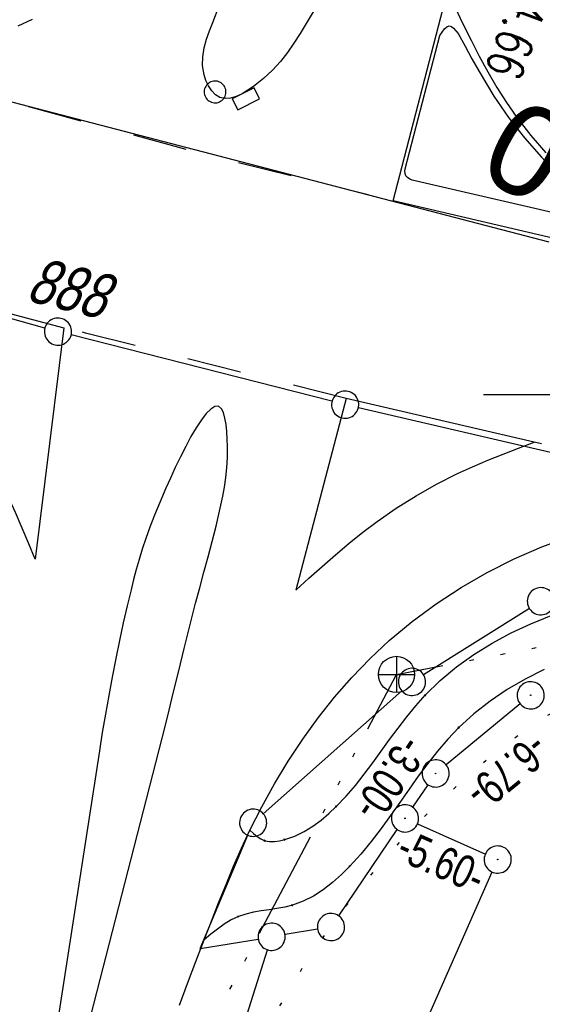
# Model space of a CAD drawing. Extents: x 509054 to 510069, y 459212 to 460305.
# Tile 8 of 66: x 509269 to 509298, y 459466 to 459521. Entities that reach past the tile are written whole.
import ezdxf
from ezdxf.enums import TextEntityAlignment as Align

# ---------------------------------------------------------------- set-up
doc = ezdxf.new("R2010")
doc.units = 0
doc.header["$LTSCALE"] = 10
doc.header["$MEASUREMENT"] = 0
for name, pattern in [('ACAD_ISO14W100', [25.5, 12, -3, 0.5, -3, 0.5, -3, 0.5, -3]), ('LT00', [0]), ('LT02', [0.4, 0.2, -0.2]), ('LT07', [0.22, 0.02, -0.2]), ('LT17', [0.15, 0.1, -0.05])]:
    doc.linetypes.add(name, pattern=pattern)
doc.layers.get('0').update_dxf_attribs({"linetype": 'LT00'})
for name, color, linetype in [('--EK_FBR', 1, 'LT00'), ('--EK_Schacht-Text', 5, 'LT00'), ('--EK_ST-93-1', 30, 'LT17'), ('--EL_DFK_AB_L', 21, 'LT00'), ('--EL_DFK_AB_P', 7, 'LT00'), ('ABSTAND', 8, 'LT00'), ('DFK_AB_L', 21, 'LT00'), ('DFK_AB_P', 7, 'LT00'), ('DFK_FLUR_NR', 250, 'LT00'), ('DFK_GZPKT', 250, 'LT00'), ('DFK_KATASTER', 250, 'LT00'), ('DFK_VERMPKT', 252, 'LT00'), ('TELEKOM', 210, 'ACAD_ISO14W100'), ('TELEKOM_TEXT', 210, 'Continuous'), ('V110_AFBR_BAB', 250, 'LT00'), ('V110_GEHOELZ', 250, 'LT07'), ('V110_GEHWEG', 250, 'LT00'), ('V110_LD_MARK', 250, 'LT00'), ('V110_LG_MARK', 250, 'LT02'), ('V110_RASTER', 250, 'LT00'), ('V110_SINKK', 182, 'LT00')]:
    doc.layers.add(name, color=color, linetype=linetype)
doc.styles.add('Beschrift', font='ARIAL.TTF')
doc.styles.add('schachtbeschriftung', font='romans.shx', dxfattribs={"width": 0.75, "height": 2})
doc.styles.get("Standard").update_dxf_attribs({"font": 'ARIAL.TTF'})

# ---------------------------------------------------------------- blocks, each defined once
blk = doc.blocks.new('SYMB7010')
at = {"color": 0, "linetype": 'ByBlock'}
for points in [[(-0.031408, 0.499213), (-0.093728, 0.49134), (-0.15457, 0.475719), (-0.212975, 0.452595), (-0.268021, 0.422333), (-0.31884, 0.385411), (-0.36463, 0.342411), (-0.40467, 0.29401), (-0.438329, 0.240973), (-0.465074, 0.184136), (-0.484486, 0.124395), (-0.496256, 0.062692), (-0.5002, 0)], [(0.5002, 0), (0.496256, 0.062692), (0.484485, 0.124395), (0.465074, 0.184136), (0.438329, 0.240973), (0.40467, 0.29401), (0.36463, 0.342411), (0.31884, 0.385411), (0.268021, 0.422333), (0.212975, 0.452595), (0.15457, 0.475719), (0.093728, 0.49134), (0.031408, 0.499213), (-0.031408, 0.499213)], [(-0.5002, 0), (-0.496256, -0.062692), (-0.484486, -0.124395), (-0.465075, -0.184136), (-0.438329, -0.240973), (-0.404671, -0.29401), (-0.36463, -0.342411), (-0.31884, -0.385411), (-0.268021, -0.422333), (-0.212975, -0.452595), (-0.154571, -0.475719), (-0.093728, -0.49134), (-0.031408, -0.499213), (0.031408, -0.499213)], [(0.031408, -0.499213), (0.093728, -0.491341), (0.15457, -0.475719), (0.212975, -0.452595), (0.268021, -0.422333), (0.31884, -0.385411), (0.36463, -0.342411), (0.404671, -0.294011), (0.438329, -0.240974), (0.465075, -0.184136), (0.484486, -0.124395), (0.496256, -0.062692), (0.500201, 0)]]:
    blk.add_lwpolyline(points, dxfattribs=at)
blk = doc.blocks.new('SYMB0003')
at = {"color": 0, "linetype": 'ByBlock'}
for p, q in [((-0.015712, 0), (0.010166, 0.012015)), ((0, -0.021257), (-0.015712, 0)), ((0.010166, 0.012015), (0, -0.021257))]:
    blk.add_line(p, q, dxfattribs=at)
for points in [[(-0.031395, 0.499013), (-0.093691, 0.491144), (-0.154509, 0.475528), (-0.21289, 0.452414), (-0.267913, 0.422164), (-0.318712, 0.385257), (-0.364484, 0.342274), (-0.404509, 0.293893), (-0.438154, 0.240877), (-0.464888, 0.184062), (-0.484292, 0.124345), (-0.496058, 0.062667), (-0.5, 0)], [(0.5, 0), (0.496057, 0.062667), (0.484292, 0.124345), (0.464888, 0.184062), (0.438153, 0.240877), (0.404509, 0.293893), (0.364484, 0.342274), (0.318712, 0.385257), (0.267913, 0.422164), (0.21289, 0.452414), (0.154509, 0.475528), (0.093691, 0.491144), (0.031395, 0.499013), (-0.031395, 0.499013)], [(-0.5, 0), (-0.496058, -0.062667), (-0.484292, -0.124345), (-0.464888, -0.184062), (-0.438154, -0.240877), (-0.404509, -0.293893), (-0.364485, -0.342274), (-0.318712, -0.385257), (-0.267914, -0.422164), (-0.21289, -0.452414), (-0.154509, -0.475529), (-0.093691, -0.491144), (-0.031395, -0.499014), (0.031395, -0.499014)], [(0.031395, -0.499014), (0.093691, -0.491144), (0.154509, -0.475529), (0.21289, -0.452414), (0.267914, -0.422164), (0.318712, -0.385257), (0.364485, -0.342274), (0.404509, -0.293893), (0.438154, -0.240877), (0.464889, -0.184062), (0.484292, -0.124345), (0.496058, -0.062667), (0.5, 0)]]:
    blk.add_lwpolyline(points, dxfattribs=at)
blk = doc.blocks.new('SYMB0011')
at = {"color": 0, "linetype": 'ByBlock'}
for p, q in [((0.5, 0), (-0.5, 0)), ((0, 0.5), (0, -0.5))]:
    blk.add_line(p, q, dxfattribs=at)
blk = doc.blocks.new('SYMB0652')
at = {"color": 0, "linetype": 'ByBlock'}
blk.add_lwpolyline([(-0.15, -0.075), (0.15, -0.075), (0.15, 0.075), (-0.15, 0.075), (-0.15, -0.075)], dxfattribs=at)

msp = doc.modelspace()

# ---------------------------------------------------------------- linework, layer by layer
at = {"layer": '--EK_FBR'}
msp.add_line((509290.662, 459512.448), (509292.589, 459519.786), dxfattribs=at)
for points in [[(509285.757, 459521.367), (509285.321, 459520.631), (509284.879, 459519.912), (509284.535, 459519.38), (509284.174, 459518.863), (509283.782, 459518.362), (509283.347, 459517.879), (509282.856, 459517.417), (509282.296, 459516.977), (509281.989, 459516.77), (509281.671, 459516.585), (509281.35, 459516.437), (509281.033, 459516.343), (509280.729, 459516.319), (509280.447, 459516.381), (509280.207, 459516.527), (509279.997, 459516.743), (509279.82, 459517.012), (509279.678, 459517.313), (509279.575, 459517.63), (509279.494, 459518.132), (509279.503, 459518.625), (509279.582, 459519.108), (509279.713, 459519.584), (509279.878, 459520.053), (509280.057, 459520.518), (509280.413, 459521.437)], [(509292.589, 459519.786), (509292.713, 459519.984), (509292.838, 459520.157), (509292.966, 459520.279), (509293.098, 459520.325), (509293.219, 459520.288), (509293.343, 459520.193), (509293.47, 459520.058), (509293.597, 459519.903)], [(509293.597, 459519.903), (509293.975, 459519.201), (509294.357, 459518.502), (509294.748, 459517.809), (509295.151, 459517.123), (509295.573, 459516.447), (509296.378, 459515.273), (509297.25, 459514.147), (509298.186, 459513.075), (509298.842, 459512.39), (509299.519, 459511.724), (509300.209, 459511.072), (509300.905, 459510.427)], [(509300.539, 459509.635), (509291.057, 459511.806), (509290.92, 459511.877), (509290.799, 459511.958), (509290.713, 459512.059), (509290.672, 459512.174), (509290.66, 459512.307), (509290.662, 459512.448)], [(509278.218, 459466.303), (509278.666, 459467.512), (509279.124, 459468.717), (509279.587, 459469.92), (509279.98, 459470.937), (509280.378, 459471.951), (509280.784, 459472.961), (509281.205, 459473.966), (509281.644, 459474.964), (509282.106, 459475.954), (509282.76, 459477.248), (509283.463, 459478.52), (509284.216, 459479.765), (509285.018, 459480.979), (509285.871, 459482.157), (509286.775, 459483.294), (509287.729, 459484.387), (509288.735, 459485.43), (509289.792, 459486.42), (509291.057, 459487.475), (509292.385, 459488.454), (509293.769, 459489.355), (509295.204, 459490.178), (509296.684, 459490.921), (509298.205, 459491.585), (509299.76, 459492.168)]]:
    msp.add_lwpolyline(points, dxfattribs=at)
at = {"layer": '--EL_DFK_AB_L'}
for p, q in [((509256.626, 459519.351), (509298.594, 459508.418)), ((509297.021, 459482.924), (509292.93, 459479.566)), ((509291.928, 459478.47), (509291.083, 459477.229)), ((509291.346, 459476.305), (509295.095, 459474.644)), ((509281.013, 459440.935), (509295.477, 459473.654))]:
    msp.add_line(p, q, dxfattribs=at)
at = {"layer": 'DFK_AB_L'}
for p, q in [((509256.626, 459519.351), (509298.594, 459508.418)), ((509297.021, 459482.924), (509292.93, 459479.566)), ((509291.928, 459478.47), (509291.083, 459477.229)), ((509291.346, 459476.305), (509295.095, 459474.644)), ((509281.013, 459440.935), (509295.477, 459473.654))]:
    msp.add_line(p, q, dxfattribs=at)
at = {"layer": 'DFK_KATASTER'}
for p, q in [((509270.787, 459503.658), (509241.194, 459511.791)), ((509286.633, 459499.615), (509272.237, 459503.275)), ((509309.94, 459494.18), (509288.091, 459499.259)), ((509297.524, 459488.191), (509291.686, 459484.537)), ((509282.842, 459476.866), (509290.489, 459483.643)), ((509287.002, 459471.239), (509290.238, 459475.99)), ((509279.35, 459469.43), (509281.989, 459475.678)), ((509285.84, 459470.499), (509284.04, 459470.201)), ((509279.35, 459469.43), (509282.56, 459469.957)), ((509275.498, 459445.535), (509283.073, 459469.366))]:
    msp.add_line(p, q, dxfattribs=at)
at = {"layer": 'TELEKOM', "ltscale": 0.05, "flags": 128}
msp.add_lwpolyline([(509255.414, 459385.53), (509261.944, 459402.433), (509270.462, 459431.809), (509278.366, 459462.214), (509290.191, 459484.55), (509319.551, 459490.194)], dxfattribs=at)
at = {"layer": 'TELEKOM_TEXT'}
for p, q in [((509290.191, 459485.55), (509290.191, 459483.55)), ((509289.191, 459484.55), (509291.191, 459484.55))]:
    msp.add_line(p, q, dxfattribs=at)
msp.add_circle((509290.191, 459484.55), 1, dxfattribs=at)
at = {"layer": 'V110_AFBR_BAB'}
msp.add_line((509290.662, 459512.448), (509292.589, 459519.786), dxfattribs=at)
for points in [[(509285.757, 459521.367), (509285.321, 459520.631), (509284.879, 459519.912), (509284.535, 459519.38), (509284.174, 459518.863), (509283.782, 459518.362), (509283.347, 459517.879), (509282.856, 459517.417), (509282.296, 459516.977), (509281.989, 459516.77), (509281.671, 459516.585), (509281.35, 459516.437), (509281.033, 459516.343), (509280.729, 459516.319), (509280.447, 459516.381), (509280.207, 459516.527), (509279.997, 459516.743), (509279.82, 459517.012), (509279.678, 459517.313), (509279.575, 459517.63), (509279.494, 459518.132), (509279.503, 459518.625), (509279.582, 459519.108), (509279.713, 459519.584), (509279.878, 459520.053), (509280.057, 459520.518), (509280.413, 459521.437)], [(509292.589, 459519.786), (509292.713, 459519.984), (509292.838, 459520.157), (509292.966, 459520.279), (509293.098, 459520.325), (509293.219, 459520.288), (509293.343, 459520.193), (509293.47, 459520.058), (509293.597, 459519.903)], [(509293.597, 459519.903), (509293.975, 459519.201), (509294.357, 459518.502), (509294.748, 459517.809), (509295.151, 459517.123), (509295.573, 459516.447), (509296.378, 459515.273), (509297.25, 459514.147), (509298.186, 459513.075), (509298.842, 459512.39), (509299.519, 459511.724), (509300.209, 459511.072), (509300.905, 459510.427)], [(509300.539, 459509.635), (509291.057, 459511.806), (509290.92, 459511.877), (509290.799, 459511.958), (509290.713, 459512.059), (509290.672, 459512.174), (509290.66, 459512.307), (509290.662, 459512.448)], [(509278.218, 459466.303), (509278.666, 459467.512), (509279.124, 459468.717), (509279.587, 459469.92), (509279.98, 459470.937), (509280.378, 459471.951), (509280.784, 459472.961), (509281.205, 459473.966), (509281.644, 459474.964), (509282.106, 459475.954), (509282.76, 459477.248), (509283.463, 459478.52), (509284.216, 459479.765), (509285.018, 459480.979), (509285.871, 459482.157), (509286.775, 459483.294), (509287.729, 459484.387), (509288.735, 459485.43), (509289.792, 459486.42), (509291.057, 459487.475), (509292.385, 459488.454), (509293.769, 459489.355), (509295.204, 459490.178), (509296.684, 459490.921), (509298.205, 459491.585), (509299.76, 459492.168)]]:
    msp.add_lwpolyline(points, dxfattribs=at)
at = {"layer": 'V110_GEHOELZ', "flags": 128}
msp.add_lwpolyline([(509337.081, 459466.487), (509342.185, 459483.269), (509327.916, 459484.844), (509326.877, 459484.934), (509325.839, 459484.978), (509324.8, 459484.983), (509323.761, 459484.957), (509322.721, 459484.907), (509321.68, 459484.84), (509320.636, 459484.764), (509319.591, 459484.686), (509318.542, 459484.613), (509317.489, 459484.553), (509316.433, 459484.513), (509315.373, 459484.5), (509314.39, 459484.516), (509313.404, 459484.554), (509312.417, 459484.606), (509311.43, 459484.666), (509310.446, 459484.724), (509309.465, 459484.774), (509308.489, 459484.808), (509307.52, 459484.818), (509306.559, 459484.798), (509305.607, 459484.739), (509304.667, 459484.634), (509303.739, 459484.476), (509302.826, 459484.256), (509301.919, 459483.967), (509301.028, 459483.613), (509300.153, 459483.202), (509299.294, 459482.74), (509298.449, 459482.232), (509297.621, 459481.684), (509296.807, 459481.104), (509296.008, 459480.496), (509295.224, 459479.868), (509293.554, 459478.436), (509291.956, 459476.937), (509290.433, 459475.375), (509288.985, 459473.752), (509287.616, 459472.073), (509286.326, 459470.34), (509285.119, 459468.556), (509283.996, 459466.726), (509282.96, 459464.853), (509282.011, 459462.939), (509281.153, 459460.989), (509280.592, 459459.567), (509280.074, 459458.128), (509279.592, 459456.676), (509279.142, 459455.212), (509278.717, 459453.738), (509278.314, 459452.254), (509277.925, 459450.764), (509277.546, 459449.268), (509277.171, 459447.769), (509276.796, 459446.267), (509276.413, 459444.766), (509276.018, 459443.266), (509275.606, 459441.768), (509275.059, 459439.899), (509274.481, 459438.036), (509273.876, 459436.182), (509273.248, 459434.337), (509272.603, 459432.501), (509271.944, 459430.673), (509271.277, 459428.855), (509270.605, 459427.047), (509269.934, 459425.249), (509269.269, 459423.461), (509268.612, 459421.685), (509267.97, 459419.919), (509267.495, 459418.583), (509267.032, 459417.248), (509266.586, 459415.909), (509266.157, 459414.558), (509265.75, 459413.191), (509265.365, 459411.802), (509265.006, 459410.385), (509264.674, 459408.934), (509264.374, 459407.444), (509264.106, 459405.908), (509263.873, 459404.321), (509263.827, 459403.943), (509263.798, 459403.572), (509263.804, 459403.218), (509263.861, 459402.893), (509263.983, 459402.606), (509264.18, 459402.367), (509264.44, 459402.167), (509264.746, 459401.997), (509265.08, 459401.848), (509265.426, 459401.711), (509266.195, 459401.416), (509266.94, 459401.138), (509267.667, 459400.877), (509268.385, 459400.635), (509269.098, 459400.411), (509269.814, 459400.206), (509270.541, 459400.021), (509271.303, 459399.849), (509272.078, 459399.69), (509272.862, 459399.536), (509273.649, 459399.379), (509274.436, 459399.209), (509275.218, 459399.02), (509275.99, 459398.802), (509276.748, 459398.548), (509277.486, 459398.249), (509278.202, 459397.898), (509278.889, 459397.485), (509279.544, 459397.004), (509279.922, 459396.676), (509280.275, 459396.32), (509280.594, 459395.941), (509280.866, 459395.538), (509281.082, 459395.114), (509281.231, 459394.672), (509281.308, 459394.187), (509281.315, 459393.688), (509281.268, 459393.179), (509281.182, 459392.665), (509281.073, 459392.151), (509280.729, 459390.734), (509280.339, 459389.346), (509279.906, 459387.984), (509279.435, 459386.645), (509278.932, 459385.326), (509278.399, 459384.025), (509277.843, 459382.737), (509277.266, 459381.461), (509276.674, 459380.193), (509276.071, 459378.93), (509275.462, 459377.669), (509274.851, 459376.408), (509274.242, 459375.143), (509274.158, 459374.965)], dxfattribs=at)
at = {"layer": 'V110_GEHWEG'}
for points in [[(509282.106, 459475.954), (509282.299, 459475.777), (509282.497, 459475.613), (509282.704, 459475.476), (509282.924, 459475.379), (509283.186, 459475.329), (509283.462, 459475.331), (509283.745, 459475.373), (509284.026, 459475.443), (509284.575, 459475.635), (509285.09, 459475.881), (509285.574, 459476.176), (509286.03, 459476.509), (509286.461, 459476.875), (509286.871, 459477.264), (509287.411, 459477.836), (509287.923, 459478.433), (509288.411, 459479.05), (509288.884, 459479.68), (509289.348, 459480.318), (509289.81, 459480.957), (509290.277, 459481.591), (509290.755, 459482.214), (509291.252, 459482.819), (509291.774, 459483.402), (509292.609, 459484.218), (509293.509, 459484.969), (509294.466, 459485.657), (509295.474, 459486.282), (509296.525, 459486.846), (509297.613, 459487.349), (509298.73, 459487.793)], [(509298.338, 459484.816), (509297.301, 459484.298), (509296.304, 459483.719), (509295.354, 459483.08), (509294.459, 459482.38), (509293.626, 459481.619), (509293.024, 459480.988), (509292.457, 459480.325), (509291.916, 459479.638), (509291.394, 459478.933), (509290.883, 459478.215), (509290.376, 459477.49), (509289.864, 459476.764), (509289.34, 459476.044), (509288.796, 459475.336), (509288.224, 459474.645), (509287.618, 459473.977), (509287.153, 459473.514), (509286.665, 459473.077), (509286.151, 459472.678), (509285.611, 459472.328), (509285.044, 459472.039), (509284.447, 459471.821), (509284.025, 459471.717), (509283.594, 459471.638), (509283.159, 459471.573), (509282.724, 459471.509), (509282.295, 459471.433), (509281.876, 459471.334), (509281.472, 459471.198), (509281.069, 459471.006), (509280.683, 459470.772), (509280.31, 459470.506), (509279.947, 459470.219), (509279.587, 459469.92)]]:
    msp.add_lwpolyline(points, dxfattribs=at)
at = {"layer": 'V110_LD_MARK'}
for p, q in [((509287.412, 459499.773), (509284.637, 459489.205)), ((509297.785, 459497.36), (509287.412, 459499.773))]:
    msp.add_line(p, q, dxfattribs=at)
for points in [[(509314.947, 459505.079), (509306.794, 459506.776), (509300.614, 459508.197), (509290.007, 459510.682), (509293.002, 459522.239)], [(509293.43, 459521.335), (509293.862, 459520.434), (509294.304, 459519.539), (509294.761, 459518.654), (509295.238, 459517.783), (509295.738, 459516.927), (509296.268, 459516.091), (509296.831, 459515.278), (509297.606, 459514.276), (509298.439, 459513.317)], [(509270.088, 459520.683), (509269.297, 459520.316)], [(509258.541, 459507.196), (509271.839, 459503.672), (509270.248, 459490.901)], [(509270.248, 459490.901), (509269.898, 459491.763), (509269.541, 459492.623), (509269.173, 459493.477), (509268.787, 459494.323), (509268.377, 459495.157), (509267.773, 459496.274), (509267.119, 459497.363), (509266.419, 459498.426), (509265.679, 459499.461), (509264.901, 459500.467), (509264.057, 459501.486), (509263.184, 459502.479), (509262.285, 459503.449), (509261.366, 459504.401), (509260.433, 459505.34), (509259.49, 459506.271), (509258.541, 459507.196)], [(509272.809, 459463.707), (509277.261, 459481.034), (509277.573, 459482.272), (509277.874, 459483.509), (509278.172, 459484.747), (509278.472, 459485.987), (509278.781, 459487.231), (509279.104, 459488.482), (509279.334, 459489.335), (509279.568, 459490.189), (509279.8, 459491.041), (509280.025, 459491.888), (509280.238, 459492.728), (509280.432, 459493.558), (509280.602, 459494.375), (509280.695, 459494.888), (509280.772, 459495.407), (509280.829, 459495.943), (509280.862, 459496.509), (509280.868, 459497.117), (509280.855, 459497.53), (509280.828, 459497.944), (509280.784, 459498.339), (509280.721, 459498.694), (509280.639, 459498.99), (509280.534, 459499.205), (509280.368, 459499.34), (509280.169, 459499.33), (509279.941, 459499.19), (509279.691, 459498.938), (509279.423, 459498.589), (509279.141, 459498.16), (509278.851, 459497.667), (509278.559, 459497.127), (509278.268, 459496.556), (509277.985, 459495.97), (509277.714, 459495.385), (509277.461, 459494.819), (509277.125, 459494.041), (509276.833, 459493.327), (509276.579, 459492.665), (509276.357, 459492.047), (509276.162, 459491.46), (509275.988, 459490.895), (509275.831, 459490.341), (509275.684, 459489.788), (509275.543, 459489.225), (509275.328, 459488.327), (509275.115, 459487.388), (509274.906, 459486.417), (509274.701, 459485.421), (509274.502, 459484.409), (509274.31, 459483.386), (509274.128, 459482.363), (509273.956, 459481.345), (509273.797, 459480.342), (509271.291, 459464.085)], [(509284.637, 459489.205), (509285.363, 459489.861), (509286.093, 459490.513), (509286.83, 459491.156), (509287.578, 459491.784), (509288.34, 459492.395), (509289.12, 459492.983), (509290.183, 459493.72), (509291.28, 459494.407), (509292.408, 459495.043), (509293.562, 459495.625), (509294.393, 459496.005), (509295.233, 459496.363), (509296.08, 459496.704), (509296.931, 459497.035), (509297.785, 459497.36)]]:
    msp.add_lwpolyline(points, dxfattribs=at)
at = {"layer": 'V110_LG_MARK', "ltscale": 1.5, "flags": 128}
for points in [[(509258.296, 459519.015), (509279.117, 459513.377), (509288.628, 459511.02)], [(509287.412, 459499.773), (509273.036, 459503.379), (509271.839, 459503.672)], [(509315.787, 459493.463), (509309.659, 459494.857), (509299.439, 459496.972), (509297.785, 459497.36)]]:
    msp.add_lwpolyline(points, dxfattribs=at)
at = {"layer": 'V110_RASTER'}
msp.add_line((509295, 459500), (509305, 459500), dxfattribs=at)

# ---------------------------------------------------------------- block references
at = {"layer": '--EL_DFK_AB_P', "xscale": 1.500000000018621, "yscale": 1.5, "zscale": 1.5, "rotation": 264.7377099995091}
for p in [(509297.6, 459483.4), (509292.35, 459479.089), (509290.66, 459476.609), (509295.78, 459474.339)]:
    msp.add_blockref('SYMB0003', p, dxfattribs=at)
at = {"layer": 'DFK_AB_P', "xscale": 1.500000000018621, "yscale": 1.5, "zscale": 1.5, "rotation": 264.7377099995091}
for p in [(509297.6, 459483.4), (509292.35, 459479.089), (509290.66, 459476.609), (509295.78, 459474.339)]:
    msp.add_blockref('SYMB0003', p, dxfattribs=at)
at = {"layer": 'DFK_GZPKT', "xscale": 1.500000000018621, "yscale": 1.5, "zscale": 1.5, "rotation": 264.7377099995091}
for p in [(509271.51, 459503.459), (509287.36, 459499.43), (509298.16, 459488.589), (509291.05, 459484.14), (509282.28, 459476.37), (509286.58, 459470.619), (509283.3, 459470.079)]:
    msp.add_blockref('SYMB7010', p, dxfattribs=at)
at = {"layer": 'DFK_VERMPKT', "xscale": 1.200000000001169, "yscale": 1.200000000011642, "zscale": 1.2, "rotation": 264.7377100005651}
msp.add_blockref('SYMB7010', (509280.18, 459516.68), dxfattribs=at)
at = {"layer": 'V110_GEHWEG', "xscale": 0.09999999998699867, "yscale": 0.09999999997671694, "zscale": 0.1, "rotation": 240.5924999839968}
for p in [(509291.774, 459483.402), (509293.626, 459481.619), (509286.871, 459477.264), (509282.924, 459475.379), (509284.026, 459475.443), (509287.618, 459473.977), (509284.447, 459471.821), (509281.472, 459471.197)]:
    msp.add_blockref('SYMB0011', p, dxfattribs=at)
at = {"layer": 'V110_SINKK', "xscale": 4.499999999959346, "yscale": 4.499999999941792, "zscale": 4.5, "rotation": 26.33381598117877}
msp.add_blockref('SYMB0652', (509281.883, 459516.303), dxfattribs=at)

# ---------------------------------------------------------------- texts
at = {"layer": '--EK_Schacht-Text', "style": 'schachtbeschriftung', "width": 0.75}
msp.add_text('S=354.66', height=2, rotation=-110.3733, dxfattribs=at).set_placement((509298.564, 459527.292))
at = {"layer": '--EK_ST-93-1', "style": 'Beschrift'}
msp.add_text('166,500', height=5, rotation=-208.5445, dxfattribs=at).set_placement((509317.874, 459502.293), align=Align.MIDDLE_LEFT)
at = {"layer": 'ABSTAND', "width": 0.75}
for s, rotation, p in [(' -3.00-', -124.2741, (509290.809, 459481.756)), (' -6.79-', -140.6134, (509298.097, 459481.757)), (' -5.60-', -23.9107, (509289.596, 459474.623))]:
    msp.add_text(s, height=1.8, rotation=rotation, dxfattribs=at).set_placement(p)
at = {"layer": 'DFK_FLUR_NR', "oblique": 13.754, "width": 0.75}
msp.add_text('888', height=2.5, rotation=-14.0358, dxfattribs=at).set_placement((509269.68, 459505.199))

doc.saveas('drawing.dxf')
